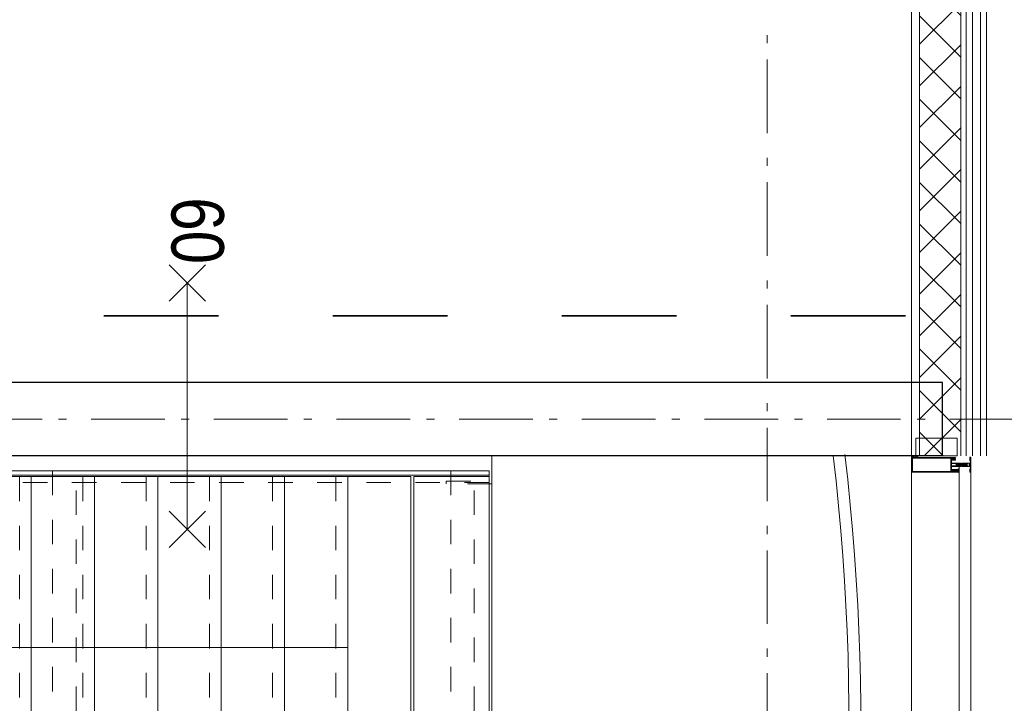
# Model space of a CAD drawing. Header units: millimetres. Extents: x -46954 to 169732, y -26853 to 94136.
# Tile 132 of 174: x 27913 to 31258, y 72002 to 74323. Entities that reach past the tile are written whole.
import ezdxf

# ---------------------------------------------------------------- set-up
doc = ezdxf.new("R2010")
doc.units = ezdxf.units.MM
doc.header["$LTSCALE"] = 400
for name, pattern in [('STYLE_01', [0.416641, 0.208282, -0.208359]), ('STYLE_06', [1.041641, 0.625, -0.208282, 0.069427, -0.138931]), ('STYLE_16', [0.177165, 0.11811, -0.059055]), ('STYLE_22', [1.944444, 0.972222, -0.972222])]:
    doc.linetypes.add(name, pattern=pattern)
for name, color, linetype, lineweight in [('BA-Brandveiligheid', 7, 'Continuous', 15), ('Buitenkozijnen', 140, 'Continuous', 15), ('Fragmentaanduiding', 1, 'STYLE_22', 35), ('leuning', 43, 'Continuous', 5), ('Lijn-afbreek', 140, 'STYLE_06', 15), ('mat-beton (ihwg)', 5, 'Continuous', 25), ('None', 7, 'Continuous', 9)]:
    doc.layers.add(name, color=color, linetype=linetype, lineweight=lineweight)
doc.styles.add('Arial Narrow', font='ARIALN.TTF', dxfattribs={"height": 222.25})

# ---------------------------------------------------------------- blocks, each defined once
blk = doc.blocks.new('*U340')
at = {"layer": 'Lijn-afbreek', "color": 43, "linetype": 'Continuous', "lineweight": 9}
for p, q in [((40141.1, -32440), (40141.1, -32200)), ((41251.1, -32440), (41251.1, -32200)), ((41251.1, -32225), (40141.1, -32225))]:
    blk.add_line(p, q, dxfattribs=at)
at = {"layer": 'Lijn-afbreek', "color": 43, "linetype": 'STYLE_01', "lineweight": 9}
blk.add_line((41251.1, -32400), (40141.1, -32400), dxfattribs=at)
blk = doc.blocks.new('*U341')
at = {"layer": 'Lijn-afbreek', "color": 43, "linetype": 'STYLE_01', "lineweight": 9}
blk.add_line((41251.1, -32615), (40141.1, -32615), dxfattribs=at)
at = {"layer": 'Lijn-afbreek', "color": 43, "linetype": 'Continuous', "lineweight": 9}
for p, q in [((41251.1, -32655), (40141.1, -32655)), ((40141.1, -32895), (40141.1, -32655)), ((41251.1, -32895), (41251.1, -32655))]:
    blk.add_line(p, q, dxfattribs=at)
blk = doc.blocks.new('*U342')
at = {"layer": 'Lijn-afbreek', "color": 43, "linetype": 'STYLE_01', "lineweight": 9}
blk.add_line((41251.1, -32830), (40141.1, -32830), dxfattribs=at)
at = {"layer": 'Lijn-afbreek', "color": 43, "linetype": 'Continuous', "lineweight": 9}
for p, q in [((41251.1, -32870), (40141.1, -32870)), ((40141.1, -33110), (40141.1, -32870)), ((41251.1, -33110), (41251.1, -32870))]:
    blk.add_line(p, q, dxfattribs=at)
blk = doc.blocks.new('*U343')
at = {"layer": 'Lijn-afbreek', "color": 43, "linetype": 'STYLE_01', "lineweight": 9}
blk.add_line((41251.1, -32400), (40141.1, -32400), dxfattribs=at)
at = {"layer": 'Lijn-afbreek', "color": 43, "linetype": 'Continuous', "lineweight": 9}
for p, q in [((41251.1, -32440), (40141.1, -32440)), ((40141.1, -32680), (40141.1, -32440)), ((41251.1, -32680), (41251.1, -32440))]:
    blk.add_line(p, q, dxfattribs=at)
blk = doc.blocks.new('*U344')
at = {"layer": 'Lijn-afbreek', "color": 43, "linetype": 'Continuous', "lineweight": 9}
for p, q in [((40141.1, -32225), (40141.1, -31985)), ((41251.1, -32225), (41251.1, -31985)), ((41251.1, -32010), (40141.1, -32010))]:
    blk.add_line(p, q, dxfattribs=at)
at = {"layer": 'Lijn-afbreek', "color": 43, "linetype": 'STYLE_01', "lineweight": 9}
blk.add_line((41251.1, -32185), (40141.1, -32185), dxfattribs=at)
blk = doc.blocks.new('*U345')
at = {"layer": 'Lijn-afbreek', "color": 43, "linetype": 'Continuous', "lineweight": 9}
for p, q in [((40141.1, -32010), (40141.1, -31770)), ((41251.1, -32010), (41251.1, -31770)), ((41251.1, -31795), (40141.1, -31795))]:
    blk.add_line(p, q, dxfattribs=at)
at = {"layer": 'Lijn-afbreek', "color": 43, "linetype": 'STYLE_01', "lineweight": 9}
blk.add_line((41251.1, -31970), (40141.1, -31970), dxfattribs=at)
blk = doc.blocks.new('*U346')
at = {"layer": 'Lijn-afbreek', "color": 43, "linetype": 'Continuous', "lineweight": 9}
for p, q in [((40141.1, -31795), (40141.1, -31555)), ((41251.1, -31795), (41251.1, -31555)), ((41251.1, -31580), (40141.1, -31580))]:
    blk.add_line(p, q, dxfattribs=at)
at = {"layer": 'Lijn-afbreek', "color": 43, "linetype": 'STYLE_01', "lineweight": 9}
blk.add_line((41251.1, -31755), (40141.1, -31755), dxfattribs=at)
blk = doc.blocks.new('*U347')
at = {"layer": 'Lijn-afbreek', "color": 43, "linetype": 'Continuous', "lineweight": 9}
for p, q in [((41251.1, -31325), (40141.1, -31325)), ((41251.1, -31580), (41251.1, -31325)), ((40141.1, -31580), (40141.1, -31340))]:
    blk.add_line(p, q, dxfattribs=at)
at = {"layer": 'Lijn-afbreek', "color": 43, "linetype": 'STYLE_01', "lineweight": 9}
blk.add_line((41251.1, -31540), (40141.1, -31540), dxfattribs=at)
blk = doc.blocks.new('*U348')
at = {"layer": 'Lijn-afbreek', "color": 43, "linetype": 'STYLE_01', "lineweight": 9}
blk.add_line((41251.1, -33045), (40141.1, -33045), dxfattribs=at)
at = {"layer": 'Lijn-afbreek', "color": 43, "linetype": 'Continuous', "lineweight": 9}
for p, q in [((40141.1, -33300), (40141.1, -33060)), ((41251.1, -33300), (41251.1, -33060)), ((41251.1, -33085), (40141.1, -33085)), ((41251.1, -33300), (40141.1, -33300))]:
    blk.add_line(p, q, dxfattribs=at)
blk = doc.blocks.new('*U349')
at = {"layer": 'Lijn-afbreek', "color": 8, "linetype": 'Continuous', "lineweight": 5}
blk.add_line((40670.6, -33085), (40670.6, -31580), dxfattribs=at)
at = {"layer": 'Lijn-afbreek', "color": 43, "linetype": 'Continuous', "lineweight": 9}
blk.add_lwpolyline([(40141.1, -33310), (41251.1, -33310), (41251.1, -33565), (40141.1, -33565)], close=True, dxfattribs=at)
at = {"layer": 'Lijn-afbreek', "color": 8, "lineweight": 5}
blk.add_solid([(40670.6, -31580), (40713.1, -31738.7), (40628.1, -31738.7)], dxfattribs=at)
at = {"layer": 'None', "color": 7}
for name in ['*U347', '*U346', '*U345', '*U344', '*U340', '*U343', '*U341', '*U342', '*U348']:
    blk.add_blockref(name, (0, 0), dxfattribs=at)
blk = doc.blocks.new('*U350')
at = {"layer": 'None', "color": 140, "linetype": 'Continuous', "lineweight": 15}
for radius in [7670.6, 7710.6]:
    blk.add_arc((40415.7, -27117.3), radius, 256.46985, 276.77876, dxfattribs=at)
blk = doc.blocks.new('*U351')
at = {"layer": 'leuning', "color": 140, "linetype": 'STYLE_01', "lineweight": 15}
for p, q in [((41231.1, -33565), (41231.1, -31325)), ((41271.1, -33565), (41271.1, -31325)), ((41271.1, -33565), (41231.1, -33565))]:
    blk.add_line(p, q, dxfattribs=at)
at = {"layer": 'Lijn-afbreek', "color": 43, "linetype": 'Continuous', "lineweight": 9}
blk.add_lwpolyline([(41256.1, -31325), (41271.1, -31325), (41271.1, -33565), (41256.1, -33565)], close=True, dxfattribs=at)
at = {"layer": 'Lijn-afbreek', "color": 43, "linetype": 'STYLE_01', "lineweight": 9}
for points in [[(41271.1, -32082.4), (40121.1, -32082.4), (40121.1, -32162.4), (41271.1, -32162.4)], [(41271.1, -33435), (40121.1, -33435), (40121.1, -33515), (41271.1, -33515)]]:
    blk.add_lwpolyline(points, close=True, dxfattribs=at)
at = {"layer": 'None', "color": 43, "linetype": 'STYLE_01', "lineweight": 9}
blk.add_lwpolyline([(41226.1, -33419.8), (41236.1, -33419.8), (41236.1, -33575), (41226.1, -33575)], close=True, dxfattribs=at)
at = {"layer": 'None', "color": 140, "linetype": 'Continuous', "lineweight": 15, "flags": 128}
blk.add_lwpolyline([(41321.1, -34575), (41321.1, -33575), (38621.1, -33575)], dxfattribs=at)
at = {"layer": 'None', "color": 7}
for name in ['*U349', '*U350']:
    blk.add_blockref(name, (0, 0), dxfattribs=at)
blk = doc.blocks.new('*X385')
at = {"layer": 'None', "lineweight": 5}
for p, q in [((22.5, -118.9), (141.4, 0)), ((22.5, -260.3), (162.5, -120.3)), ((22.5, -401.8), (162.5, -261.8)), ((22.5, -543.2), (162.5, -403.2)), ((22.5, -684.6), (162.5, -544.6)), ((22.5, -826), (162.5, -686)), ((22.5, -967.4), (162.5, -827.4)), ((22.5, -1108.9), (162.5, -968.9)), ((22.5, -1250.3), (162.5, -1110.3)), ((22.5, -1391.7), (162.5, -1251.7)), ((22.5, -1533.1), (162.5, -1393.1)), ((22.5, -1674.6), (162.5, -1534.6)), ((38.5, -1800), (162.5, -1676))]:
    blk.add_line(p, q, dxfattribs=at)
at = {"layer": 'None', "lineweight": 13}
for p, q in [((141.4, 0), (162.5, -21.1)), ((22.5, -22.5), (162.5, -162.5)), ((22.5, -163.9), (162.5, -303.9)), ((22.5, -305.3), (162.5, -445.3)), ((22.5, -446.7), (162.5, -586.7)), ((22.5, -588.1), (162.5, -728.1)), ((22.5, -729.5), (162.5, -869.5)), ((22.5, -870.9), (162.5, -1010.9)), ((22.5, -1012.3), (162.5, -1152.3)), ((22.5, -1153.7), (162.5, -1293.7)), ((22.5, -1295.1), (162.5, -1435.1)), ((22.5, -1436.5), (162.5, -1576.5)), ((22.5, -1577.9), (162.5, -1717.9)), ((22.5, -1719.3), (103.2, -1800))]:
    blk.add_line(p, q, dxfattribs=at)
blk = doc.blocks.new('HoutSkeletBouw element 1800mm (2D)')
at = {"layer": 'None', "color": 140, "lineweight": 15}
for p, q in [((-5, -1800), (-5, 0)), ((22.5, -1800), (22.5, 0)), ((162.5, -1800), (162.5, 0)), ((180.5, -1800), (180.5, 0)), ((230, -1800), (230, 0)), ((250, -1800), (250, 0))]:
    blk.add_line(p, q, dxfattribs=at)
at = {"layer": 'None', "color": 140, "linetype": 'Continuous', "lineweight": 15}
for p, q in [((22.5, -1800), (22.5, 0)), ((162.5, -1800), (162.5, 0))]:
    blk.add_line(p, q, dxfattribs=at)
at = {"layer": 'None', "color": 8, "linetype": 'Continuous', "lineweight": 5}
blk.add_line((202.5, 0), (202.5, -1800), dxfattribs=at)
at = {"layer": 'None', "color": 140, "linetype": 'Continuous', "lineweight": 15}
blk.add_lwpolyline([(22.5, 30), (162.5, 30), (162.5, -30), (22.5, -30)], close=True, dxfattribs=at)
at = {"layer": 'None', "color": 140}
blk.add_blockref('*X385', (0, 0), dxfattribs=at)
blk = doc.blocks.new('*U708')
at = {"layer": 'None', "color": 140, "linetype": 'Continuous', "lineweight": 15}
blk.add_lwpolyline([(41316.1, -35002), (41321.1, -35002), (41321.1, -35014.5), (41316.1, -35014.5)], close=True, dxfattribs=at)
blk.add_open_spline([(41316.1, -35002), (41318.6, -35007), (41321.1, -35002)], degree=2, dxfattribs=at)
at = {"layer": 'None', "color": 43, "linetype": 'Continuous', "lineweight": 9}
blk.add_open_spline([(41317.3, -35008), (41317.9, -35007), (41318.6, -35007), (41319.2, -35007), (41319.8, -35008), (41320.4, -35009), (41320.7, -35010.8), (41321.1, -35012.5), (41321.1, -35016.5), (41320.7, -35018.2), (41320.4, -35020), (41319.8, -35021), (41319.2, -35022), (41318.6, -35022), (41317.9, -35022), (41317.3, -35021), (41316.7, -35020), (41316.4, -35018.2), (41316.1, -35016.5), (41316.1, -35012.5), (41316.4, -35010.8), (41316.7, -35009), (41317.3, -35008)], degree=2, knots=[0, 0, 0, 0.050228, 0.050228, 0.100454, 0.100454, 0.187421, 0.187421, 0.300233, 0.413046, 0.413046, 0.5, 0.5, 0.550228, 0.550228, 0.600454, 0.600454, 0.687421, 0.687421, 0.800233, 0.913046, 0.913046, 1, 1, 1], dxfattribs=at)
blk = doc.blocks.new('*U715')
at = {"layer": 'None', "color": 8, "lineweight": 5}
for p, q in [((41293.5, -35158), (41288.6, -35158.8)), ((41293.5, -35159.6), (41288.6, -35160.4)), ((41293.5, -35161.2), (41288.6, -35162)), ((41293.5, -35162.8), (41288.6, -35163.6)), ((41293.5, -35164.4), (41288.6, -35165.2)), ((41293.5, -35167.6), (41288.6, -35168.4)), ((41293.5, -35169.2), (41288.6, -35170)), ((41293.5, -35170.8), (41288.6, -35171.6)), ((41293.5, -35174), (41288.6, -35174.8)), ((41293.5, -35175.6), (41288.6, -35176.4)), ((41293.5, -35177.2), (41288.6, -35178)), ((41293.5, -35178.8), (41288.6, -35179.6)), ((41293.5, -35180.4), (41288.6, -35181.2)), ((41293.5, -35182), (41288.6, -35182.8)), ((41293, -35185.3), (41288.6, -35186)), ((41292.8, -35156.5), (41289.1, -35157.1)), ((41289.3, -35158), (41289.5, -35157.4)), ((41292.6, -35184.9), (41289.3, -35185.7)), ((41289.6, -35184.7), (41292, -35184.2)), ((41291.8, -35183.9), (41290.1, -35184.2)), ((41291.3, -35183.6), (41290.4, -35183.8)), ((41293.5, -35172.4), (41291.8, -35172.7)), ((41292.3, -35156.8), (41292.7, -35157.7)), ((41293.5, -35183.6), (41292.9, -35183.7)), ((41293.5, -35186.8), (41288.6, -35187.6))]:
    blk.add_line(p, q, dxfattribs=at)
at = {"layer": 'None', "color": 8, "linetype": 'Continuous', "lineweight": 5}
for p, q in [((41289.3, -35158.5), (41289.3, -35158)), ((41289.3, -35160.1), (41289.3, -35159.2)), ((41289.3, -35161.7), (41289.3, -35160.8)), ((41289.3, -35163.3), (41289.3, -35162.4)), ((41289.3, -35164.9), (41289.3, -35164)), ((41289.3, -35166.2), (41289.3, -35165.6)), ((41289.3, -35168.1), (41289.3, -35167.2)), ((41289.3, -35169.7), (41289.3, -35168.8)), ((41289.3, -35171.3), (41289.3, -35170.4)), ((41289.3, -35172.7), (41289.3, -35172)), ((41289.3, -35174.5), (41289.3, -35173.7)), ((41289.3, -35176.1), (41289.3, -35175.2)), ((41289.3, -35177.7), (41289.3, -35176.8)), ((41289.3, -35179.3), (41289.3, -35178.4)), ((41289.3, -35180.9), (41289.3, -35180)), ((41289.3, -35182.5), (41289.3, -35181.6)), ((41289.3, -35183.6), (41289.3, -35183.2)), ((41289.3, -35185.7), (41289.3, -35185.2)), ((41292.8, -35159.2), (41292.8, -35158.4)), ((41292.8, -35160.8), (41292.8, -35160)), ((41292.8, -35162.4), (41292.8, -35161.6)), ((41292.8, -35164), (41292.8, -35163.2)), ((41292.8, -35165.6), (41292.8, -35164.8)), ((41292.8, -35167.2), (41292.9, -35167.2)), ((41292.8, -35168.8), (41292.8, -35168)), ((41292.8, -35170.4), (41292.8, -35169.6)), ((41292.8, -35172), (41292.8, -35171.2)), ((41292.8, -35175.2), (41292.8, -35174.4)), ((41292.8, -35176.8), (41292.8, -35176)), ((41292.8, -35178.4), (41292.8, -35177.6)), ((41292.8, -35180), (41292.8, -35179.2)), ((41292.8, -35181.6), (41292.8, -35180.8)), ((41292.8, -35183.2), (41292.8, -35182.4)), ((41292.8, -35186.4), (41292.8, -35185.6)), ((41289.3, -35187.3), (41289.3, -35186.4)), ((41289.3, -35188.9), (41289.3, -35188)), ((41292.8, -35188), (41292.8, -35187.2))]:
    blk.add_line(p, q, dxfattribs=at)
at = {"layer": 'None', "color": 8, "lineweight": 5, "flags": 128}
for points in [[(41286.1, -35171.7), (41286.1, -35171.7, 0.414214), (41285.6, -35172.2), (41285.6, -35189.9), (41285.6, -35189.9, 0.414214), (41286.1, -35190.4), (41287.1, -35190.4), (41287.1, -35190.4, 0.414214), (41287.6, -35189.9), (41287.6, -35189.9, 0.414214), (41287.1, -35189.4), (41286.6, -35189.4), (41286.6, -35186.2), (41286.6, -35186.2, -0.414214), (41287.1, -35185.7), (41288.3, -35185.7), (41288.3, -35185.7, 0.221695), (41289.1, -35185.3), (41290.3, -35183.9), (41290.3, -35183.9, -0.466308), (41291.8, -35183.9), (41293, -35185.3), (41293, -35185.3, 0.221695), (41293.8, -35185.7), (41295.1, -35185.7), (41295.1, -35185.7, -0.414214), (41295.6, -35186.2), (41295.6, -35189.4), (41295.1, -35189.4), (41295.1, -35189.4, 0.414214), (41294.6, -35189.9), (41294.6, -35189.9, 0.414214), (41295.1, -35190.4), (41296.1, -35190.4), (41296.1, -35190.4, 0.414214), (41296.6, -35189.9), (41296.6, -35172.2), (41296.6, -35172.2, 0.414214), (41296.1, -35171.7), (41295.8, -35171.7), (41295.8, -35172.4), (41295.8, -35172.4, -0.414214), (41295.5, -35172.7), (41295.2, -35172.7), (41295.2, -35172.7, -0.414214), (41294.4, -35171.9), (41294.4, -35168), (41294.4, -35168, -0.414214), (41295.2, -35167.2), (41295.5, -35167.2), (41295.5, -35167.2, -0.414214), (41295.8, -35167.5), (41295.8, -35168.2), (41296.1, -35168.2), (41296.1, -35168.2, 0.414214), (41296.6, -35167.7), (41296.6, -35155), (41296.6, -35155, 0.351868), (41296.3, -35154.7), (41296.3, -35154.7, 0.351868), (41296, -35154.9), (41295.2, -35156.6), (41295.2, -35156.6, 0.314902), (41295.2, -35156.8), (41295.5, -35157.1), (41295.5, -35157.1, -0.198912), (41295.6, -35157.3), (41295.6, -35157.5), (41295.6, -35157.5, -0.198912), (41295.5, -35157.7), (41295.2, -35158), (41295.2, -35158, 0.414214), (41295.2, -35158.2), (41295.5, -35158.5), (41295.5, -35158.5, -0.198912), (41295.6, -35158.7), (41295.6, -35158.9), (41295.6, -35158.9, -0.198912), (41295.5, -35159.1), (41295.2, -35159.4), (41295.2, -35159.4, 0.414214), (41295.2, -35159.6), (41295.5, -35159.9), (41295.5, -35159.9, -0.198912), (41295.6, -35160.1), (41295.6, -35160.6), (41295.6, -35160.6, -0.087489), (41295.5, -35160.7), (41295.3, -35161.5), (41295.3, -35165.9), (41295.3, -35165.9, -0.414214), (41295, -35166.2), (41287.2, -35166.2), (41287.2, -35166.2, -0.414214), (41286.9, -35165.9), (41286.9, -35161.5), (41286.6, -35160.7), (41286.6, -35160.7, -0.087489), (41286.6, -35160.6), (41286.6, -35160.1), (41286.6, -35160.1, -0.198912), (41286.6, -35159.9), (41286.9, -35159.6), (41286.9, -35159.6, 0.414214), (41286.9, -35159.4), (41286.6, -35159.1), (41286.6, -35159.1, -0.198912), (41286.6, -35158.9), (41286.6, -35158.7), (41286.6, -35158.7, -0.198912), (41286.6, -35158.5), (41286.9, -35158.2), (41286.9, -35158.2, 0.414214), (41286.9, -35158), (41286.6, -35157.7), (41286.6, -35157.7, -0.198912), (41286.6, -35157.5), (41286.6, -35157.3), (41286.6, -35157.3, -0.198912), (41286.6, -35157.1), (41286.9, -35156.8), (41286.9, -35156.8, 0.314902), (41286.9, -35156.6), (41286.1, -35154.9), (41286.1, -35154.9, 0.351868), (41285.8, -35154.7), (41285.8, -35154.7, 0.351868), (41285.6, -35155), (41285.6, -35167.7), (41285.6, -35167.7, 0.414214), (41286.1, -35168.2), (41286.4, -35168.2), (41286.4, -35167.5), (41286.4, -35167.5, -0.414214), (41286.7, -35167.2), (41287, -35167.2), (41287, -35167.2, -0.414214), (41287.8, -35168), (41287.8, -35171.9), (41287.8, -35171.9, -0.414214), (41287, -35172.7), (41286.7, -35172.7), (41286.7, -35172.7, -0.414214), (41286.4, -35172.4), (41286.4, -35171.7)], [(41286.6, -35179.1, -0.414214), (41287.1, -35178.6), (41288.4, -35178.6), (41288.4, -35178.6, 0.414214), (41288.6, -35178.4), (41288.6, -35177.8), (41288.6, -35177.8, 0.414214), (41288.4, -35177.6), (41287.1, -35177.6), (41287.1, -35177.6, -0.414214), (41286.6, -35177.1), (41286.6, -35174.2), (41286.6, -35174.2, -0.414214), (41287.1, -35173.7), (41295.1, -35173.7), (41295.1, -35173.7, -0.414214), (41295.6, -35174.2), (41295.6, -35177.1), (41295.6, -35177.1, -0.414214), (41295.1, -35177.6), (41293.8, -35177.6), (41293.8, -35177.6, 0.414214), (41293.6, -35177.8), (41293.6, -35178.4), (41293.6, -35178.4, 0.414214), (41293.8, -35178.6), (41295.1, -35178.6), (41295.1, -35178.6, -0.414214), (41295.6, -35179.1), (41295.6, -35184.2), (41295.6, -35184.2, -0.414214), (41295.1, -35184.7), (41294, -35184.7), (41294, -35184.7, -0.221695), (41293.6, -35184.5), (41292.6, -35183.3), (41292.6, -35183.3, 0.466308), (41289.5, -35183.3), (41288.5, -35184.5), (41288.5, -35184.5, -0.221695), (41288.1, -35184.7), (41287.1, -35184.7), (41287.1, -35184.7, -0.414214), (41286.6, -35184.2), (41286.6, -35179.1)], [(41289.3, -35167.2), (41292.9, -35167.2), (41292.9, -35167.2, -0.414214), (41293.4, -35167.7), (41293.4, -35172.5), (41293.4, -35172.5, -0.414214), (41293.2, -35172.7), (41289, -35172.7), (41289, -35172.7, -0.414214), (41288.8, -35172.5), (41288.8, -35167.7), (41288.8, -35167.7, -0.414214), (41289.3, -35167.2, -0.414214)]]:
    blk.add_lwpolyline(points, format="xyb", close=True, dxfattribs=at)
for points in [[(41289.3, -35158.5), (41288.6, -35158.8), (41289.3, -35159.2), (41292.8, -35158.4), (41293.5, -35158), (41292.8, -35157.6)], [(41289.3, -35160.1), (41288.6, -35160.4), (41289.3, -35160.8), (41292.8, -35160), (41293.5, -35159.6), (41292.8, -35159.2)], [(41289.3, -35161.7), (41288.6, -35162), (41289.3, -35162.4), (41292.8, -35161.6), (41293.5, -35161.2), (41292.8, -35160.8)], [(41289.3, -35163.3), (41288.6, -35163.6), (41289.3, -35164), (41292.8, -35163.2), (41293.5, -35162.8), (41292.8, -35162.4)], [(41289.3, -35164.9), (41288.6, -35165.2), (41289.3, -35165.6), (41292.8, -35164.8), (41293.5, -35164.4), (41292.8, -35164)], [(41289.3, -35168.1), (41288.6, -35168.4), (41289.3, -35168.8), (41292.8, -35168), (41293.5, -35167.6), (41292.8, -35167.2)], [(41289.3, -35169.7), (41288.6, -35170), (41289.3, -35170.4), (41292.8, -35169.6), (41293.5, -35169.2), (41292.8, -35168.8)], [(41289.3, -35171.3), (41288.6, -35171.6), (41289.3, -35172), (41292.8, -35171.2), (41293.5, -35170.8), (41292.8, -35170.4)], [(41289.3, -35174.5), (41288.6, -35174.8), (41289.3, -35175.2), (41292.8, -35174.4), (41293.5, -35174), (41292.8, -35173.6)], [(41289.3, -35176.1), (41288.6, -35176.4), (41289.3, -35176.8), (41292.8, -35176), (41293.5, -35175.6), (41292.8, -35175.2)], [(41289.3, -35177.7), (41288.6, -35178), (41289.3, -35178.4), (41292.8, -35177.6), (41293.5, -35177.2), (41292.8, -35176.8)], [(41289.3, -35179.3), (41288.6, -35179.6), (41289.3, -35180), (41292.8, -35179.2), (41293.5, -35178.8), (41292.8, -35178.4)], [(41289.3, -35180.9), (41288.6, -35181.2), (41289.3, -35181.6), (41292.8, -35180.8), (41293.5, -35180.4), (41292.8, -35180)], [(41289.5, -35157.4), (41289.1, -35157.1), (41289.8, -35156.8), (41292.1, -35156.2), (41292.8, -35156.5), (41292.3, -35156.8)], [(41289.3, -35187.3), (41288.6, -35187.6), (41289.3, -35188), (41292.8, -35187.2), (41293.5, -35186.8), (41292.8, -35186.4)]]:
    blk.add_lwpolyline(points, close=True, dxfattribs=at)
for points in [[(41289.3, -35182.5), (41288.6, -35182.8), (41289.3, -35183.2), (41289.7, -35183.1)], [(41289.3, -35185.7), (41288.6, -35186), (41289.3, -35186.4), (41292.8, -35185.6), (41293.1, -35185.4)], [(41291.6, -35182.6), (41292.8, -35182.4), (41293.5, -35182), (41292.8, -35181.6), (41289.3, -35182.5)], [(41289.8, -35156.8), (41291.1, -35153.7), (41292.1, -35156.2)], [(41293.5, -35166), (41292.8, -35165.6), (41291.1, -35166.1)], [(41292.9, -35172.7), (41293.5, -35172.4), (41292.8, -35172), (41291.1, -35172.5)], [(41293.1, -35183.8), (41293.5, -35183.6), (41292.8, -35183.2), (41292.6, -35183.3)]]:
    blk.add_lwpolyline(points, dxfattribs=at)
blk = doc.blocks.new('*U716')
at = {"layer": 'None', "color": 8, "lineweight": 5, "flags": 128}
for points in [[(41277.6, -35200.2), (41277.6, -35199.3), (41276.6, -35198.5), (41276.6, -35198.5, 0.36397), (41276.2, -35198.5), (41276.2, -35198.5), (41275.7, -35198.9), (41275.7, -35198.9, -0.36397), (41275.3, -35198.9), (41275.3, -35198.9), (41274.8, -35198.5), (41274.8, -35198.5, 0.36397), (41274.4, -35198.5), (41274.4, -35198.5), (41273.9, -35198.9), (41273.9, -35198.9, -0.36397), (41273.5, -35198.9), (41273.5, -35198.9), (41273, -35198.5), (41273, -35198.5, 0.36397), (41272.6, -35198.5), (41272.6, -35198.5), (41272.1, -35198.9), (41272.1, -35198.9, -0.36397), (41271.7, -35198.9), (41271.7, -35198.9), (41271.2, -35198.5), (41271.2, -35198.5, 0.36397), (41270.8, -35198.5), (41270.8, -35198.5), (41270.3, -35198.9), (41270.3, -35198.9, -0.36397), (41269.9, -35198.9), (41269.9, -35198.9), (41269.4, -35198.5), (41269.4, -35198.5, 0.36397), (41269, -35198.5), (41269, -35198.5), (41268.7, -35198.7), (41267.8, -35198.7), (41267.6, -35198.5), (41267.6, -35198.5, 0.36397), (41267.2, -35198.5), (41267.2, -35198.5), (41266.9, -35198.7), (41266.6, -35198.7), (41266.6, -35198.7, -0.267949), (41266.3, -35198.5), (41266.3, -35198.5), (41266.1, -35198.2), (41266.1, -35198.2, 0.339454), (41265.8, -35198.1), (41265.8, -35198.1, 0.339454), (41265.6, -35198.4), (41265.6, -35198.4), (41265.6, -35201.8), (41265.6, -35201.8, 0.414214), (41265.9, -35202.1), (41265.9, -35202.1), (41266.8, -35202.1), (41266.8, -35202.1, 0.414214), (41267.1, -35201.8), (41267.1, -35201.8), (41267.1, -35200.1), (41267.1, -35200.1, 0.236068), (41266.9, -35199.9), (41266.9, -35199.9), (41266.9, -35199.9, -0.548276), (41267, -35199.6), (41267, -35199.6, -0.548276), (41267.2, -35199.8), (41267.2, -35199.8), (41267.2, -35199.8, 0.250388), (41267.5, -35199.7), (41267.5, -35199.7), (41268.3, -35199.7), (41268.3, -35199.7, -0.414214), (41268.6, -35200), (41268.6, -35200), (41268.6, -35200.7), (41268.6, -35200.7, 0.414214), (41268.9, -35201), (41268.9, -35201), (41269, -35201), (41269, -35201, 0.131652), (41269.3, -35200.9), (41269.3, -35200.9), (41270.6, -35200.2), (41277.6, -35200.2)], [(41285.1, -35198.1), (41285.1, -35198.1, -0.388879), (41282.4, -35200.6), (41282.4, -35200.6), (41270.6, -35200.6), (41269.4, -35201.3), (41268.2, -35201.3), (41268.2, -35200.1), (41267.3, -35200.1), (41267.3, -35202.2), (41314.9, -35202.2), (41314.9, -35200.1), (41314, -35200.1), (41314, -35201.3), (41312.7, -35201.3), (41311.5, -35200.6), (41299.7, -35200.6), (41299.7, -35200.6, -0.388879), (41297, -35198.1), (41297, -35198.1), (41296.4, -35190.6), (41293.6, -35190.6), (41293.6, -35188.6), (41288.6, -35188.6), (41288.6, -35190.6), (41285.7, -35190.6), (41285.1, -35198.1)], [(41304.6, -35200.2), (41304.6, -35199.3), (41305.6, -35198.5), (41305.6, -35198.5, -0.36397), (41306, -35198.5), (41306, -35198.5), (41306.5, -35198.9), (41306.5, -35198.9, 0.36397), (41306.9, -35198.9), (41306.9, -35198.9), (41307.4, -35198.5), (41307.4, -35198.5, -0.36397), (41307.8, -35198.5), (41307.8, -35198.5), (41308.3, -35198.9), (41308.3, -35198.9, 0.36397), (41308.7, -35198.9), (41308.7, -35198.9), (41309.2, -35198.5), (41309.2, -35198.5, -0.36397), (41309.6, -35198.5), (41309.6, -35198.5), (41310.1, -35198.9), (41310.1, -35198.9, 0.36397), (41310.5, -35198.9), (41310.5, -35198.9), (41311, -35198.5), (41311, -35198.5, -0.36397), (41311.4, -35198.5), (41311.4, -35198.5), (41311.9, -35198.9), (41311.9, -35198.9, 0.36397), (41312.3, -35198.9), (41312.3, -35198.9), (41312.8, -35198.5), (41312.8, -35198.5, -0.36397), (41313.2, -35198.5), (41313.2, -35198.5), (41313.4, -35198.7), (41314.3, -35198.7), (41314.6, -35198.5), (41314.6, -35198.5, -0.36397), (41315, -35198.5), (41315, -35198.5), (41315.2, -35198.7), (41315.6, -35198.7), (41315.6, -35198.7, 0.267949), (41315.8, -35198.5), (41315.8, -35198.5), (41316, -35198.2), (41316, -35198.2, -0.339454), (41316.3, -35198.1), (41316.3, -35198.1, -0.339454), (41316.6, -35198.4), (41316.6, -35198.4), (41316.6, -35201.8), (41316.6, -35201.8, -0.414214), (41316.3, -35202.1), (41316.3, -35202.1), (41315.4, -35202.1), (41315.4, -35202.1, -0.414214), (41315.1, -35201.8), (41315.1, -35201.8), (41315.1, -35200.1), (41315.1, -35200.1, -0.236068), (41315.2, -35199.9), (41315.2, -35199.9), (41315.2, -35199.9, 0.548276), (41315.1, -35199.6), (41315.1, -35199.6, 0.548276), (41314.9, -35199.8), (41314.9, -35199.8), (41314.9, -35199.8, -0.250388), (41314.7, -35199.7), (41314.7, -35199.7), (41313.9, -35199.7), (41313.9, -35199.7, 0.414214), (41313.6, -35200), (41313.6, -35200), (41313.6, -35200.7), (41313.6, -35200.7, -0.414214), (41313.3, -35201), (41313.3, -35201), (41313.1, -35201), (41313.1, -35201, -0.131652), (41312.8, -35200.9), (41312.8, -35200.9), (41311.6, -35200.2), (41304.6, -35200.2)]]:
    blk.add_lwpolyline(points, format="xyb", close=True, dxfattribs=at)
blk = doc.blocks.new('*U717')
at = {"layer": 'None', "color": 8, "linetype": 'STYLE_16', "lineweight": 5}
for p, q in [((41288.8, -35197.5), (41291.1, -35196.9)), ((41288.8, -35199.1), (41288.8, -35197.5)), ((41289.6, -35199.3), (41289.6, -35197.4)), ((41290.1, -35199.4), (41290.1, -35197.5)), ((41293.3, -35197.5), (41291.1, -35196.9)), ((41292.1, -35199.4), (41292.1, -35197.5)), ((41292.6, -35199.3), (41292.6, -35197.4)), ((41293.3, -35199.1), (41293.3, -35197.5))]:
    blk.add_line(p, q, dxfattribs=at)
at = {"layer": 'None', "color": 8, "lineweight": 5, "flags": 128}
blk.add_lwpolyline([(41291.1, -35199.5), (41291.1, -35199.5, -0.163834), (41286.7, -35198), (41286.7, -35198), (41286.7, -35198, -0.234469), (41286.3, -35197.2), (41286.3, -35197.2), (41286.3, -35196), (41295.8, -35196), (41295.8, -35197.2), (41295.8, -35197.2, -0.234469), (41295.4, -35198), (41295.4, -35198), (41295.4, -35198, -0.163834), (41291.1, -35199.5)], format="xyb", close=True, dxfattribs=at)
at = {"layer": 'None', "color": 8, "linetype": 'STYLE_16', "lineweight": 5}
for centre, radius, start, end in [((41289.4, -35200.8), 3.38, 79.3357, 100.6643), ((41291.1, -35205.6), 8.16, 82.9585, 97.0415), ((41291.1, -35202.8), 3.5, 73.4149, 106.5851), ((41292.7, -35200.8), 3.38, 79.3357, 100.6643)]:
    blk.add_arc(centre, radius, start, end, dxfattribs=at)
blk = doc.blocks.new('*U718')
at = {"layer": 'None', "color": 8, "lineweight": 5, "flags": 128}
for points in [[(41315.9, -35000), (41266.3, -35000), (41266.3, -35150), (41269.1, -35150), (41269.1, -35145.4), (41268.6, -35145.4), (41268.6, -35144), (41269.1, -35144), (41269.1, -35142.1), (41269.4, -35141.9), (41269.4, -35137.7), (41269.4, -35137.7, -0.414214), (41271.1, -35136), (41271.1, -35136, -0.414214), (41272.8, -35137.7), (41272.8, -35141.9), (41273, -35142.1), (41273, -35144), (41273.5, -35144), (41273.5, -35145.4), (41273, -35145.4), (41273, -35150), (41274.9, -35150), (41274.9, -35137.2), (41274.9, -35137.2, -0.414214), (41276.1, -35136), (41284.6, -35136), (41284.6, -35136, -0.414214), (41285.8, -35137.2), (41285.8, -35154.2), (41287.2, -35154.2), (41287.2, -35157), (41286.8, -35157.4), (41287.2, -35157.8), (41287.2, -35158.4), (41286.8, -35158.8), (41287.2, -35159.2), (41287.2, -35159.8), (41286.8, -35160.2), (41287.2, -35161.2), (41287.2, -35166), (41288.9, -35166), (41288.9, -35155.2), (41288.9, -35155.2, -0.414214), (41291.1, -35153), (41291.1, -35153, -0.414214), (41293.3, -35155.2), (41293.3, -35166), (41295, -35166), (41295, -35161.2), (41295.4, -35160.2), (41295, -35159.8), (41295, -35159.2), (41295.4, -35158.8), (41295, -35158.4), (41295, -35157.8), (41295.4, -35157.4), (41295, -35157), (41295, -35154.2), (41296.4, -35154.2), (41296.4, -35137.2), (41296.4, -35137.2, -0.414214), (41297.6, -35136), (41306.1, -35136), (41306.1, -35136, -0.414214), (41307.3, -35137.2), (41307.3, -35150), (41309.1, -35150), (41309.1, -35145.4), (41308.6, -35145.4), (41308.6, -35144), (41309.1, -35144), (41309.1, -35142.1), (41309.4, -35141.9), (41309.4, -35137.7), (41309.4, -35137.7, -0.414214), (41311.1, -35136), (41311.1, -35136, -0.414214), (41312.8, -35137.7), (41312.8, -35141.9), (41313, -35142.1), (41313, -35144), (41313.5, -35144), (41313.5, -35145.4), (41313, -35145.4), (41313, -35150), (41315.9, -35150)], [(41276.2, -35162.2), (41276.2, -35162.2, 0.390793), (41277.8, -35160.9), (41277.8, -35160.9, 0.390793), (41276.6, -35159.2), (41276.6, -35159.2, -0.352623), (41275.1, -35157.3), (41275.1, -35150.5), (41275.1, -35150.5, 0.414214), (41274.8, -35150.2), (41273.5, -35150.2), (41273, -35150.4), (41273, -35150.4, -0.520293), (41272.7, -35150.2), (41272.7, -35147.5), (41272.9, -35147.4), (41272.9, -35145.4), (41272.9, -35145.4, -0.577863), (41272.9, -35145.1), (41273, -35145.1), (41273, -35145.1, 0.366605), (41273.3, -35144.9), (41273.3, -35144.9, 0.366605), (41273.1, -35144.5), (41273.1, -35144.5, -0.130834), (41271.8, -35143.5), (41271.8, -35143.5, 0.439074), (41270.3, -35143.5), (41270.3, -35143.5, -0.133252), (41269, -35144.5), (41269, -35144.5, 0.366605), (41268.8, -35144.9), (41268.8, -35144.9, 0.366605), (41269.1, -35145.1), (41269.2, -35145.1), (41269.2, -35145.1, -0.577455), (41269.3, -35145.4), (41269.3, -35147.4), (41269.4, -35147.5), (41269.4, -35150.2), (41269.4, -35150.2, -0.52048), (41269.1, -35150.4), (41268.6, -35150.2), (41266.4, -35150.2), (41266.4, -35150.2, 0.414214), (41266.1, -35150.5), (41266.1, -35158.3), (41266.1, -35158.3, -0.255976), (41265.1, -35160), (41265.1, -35160, 0.749676), (41265.8, -35162.2), (41269.9, -35162.2), (41269.9, -35162.2, 0.414214), (41271.9, -35160.2), (41271.9, -35160.2, -0.402808), (41272.3, -35159.7), (41272.3, -35159.7, -0.402808), (41272.9, -35160.2), (41272.9, -35160.2, 0.233259), (41273.1, -35160.5), (41276.4, -35161), (41276.4, -35161, -0.419014), (41276.5, -35161.1), (41276.5, -35161.1, -0.419014), (41276.4, -35161.2), (41275.1, -35161.2), (41275.1, -35161.2, 0.414214), (41274.6, -35161.7), (41274.6, -35161.7, 0.414214), (41275.1, -35162.2)], [(41268.1, -35153.2), (41268.1, -35153.2, -0.414214), (41268.9, -35152.4), (41268.9, -35152.4, -0.414214), (41269.8, -35153.2), (41269.8, -35156.1), (41269.8, -35156.1, -0.414214), (41268.9, -35157), (41268.9, -35157, -0.414214), (41268.1, -35156.1)], [(41270.1, -35145.2, -0.29188), (41270.3, -35144.7), (41270.8, -35144.3), (41270.8, -35144.3, -0.344328), (41271.4, -35144.3), (41271.9, -35144.7), (41271.9, -35144.7, -0.29188), (41272, -35145.2), (41271.6, -35146.9), (41271.6, -35146.9, -0.348796), (41271.1, -35147.4), (41271.1, -35147.4, -0.348796), (41270.5, -35146.9), (41270.1, -35145.2)], [(41272.2, -35157, -0.414214), (41271.4, -35156.1), (41271.4, -35153.2), (41271.4, -35153.2, -0.414214), (41272.2, -35152.4), (41272.2, -35152.4, -0.414214), (41273.1, -35153.2), (41273.1, -35156.1), (41273.1, -35156.1, -0.414214), (41272.2, -35157)], [(41270.3, -35159.2), (41270.3, -35159.2, -0.552342), (41270.9, -35160.4), (41270.9, -35160.4, -0.263556), (41269.2, -35161.4), (41265.7, -35161.4), (41265.7, -35161.4, -0.437017), (41265.4, -35161.1), (41265.4, -35161.1, -0.437017), (41265.7, -35160.8), (41265.7, -35160.8, 0.396568), (41267.4, -35159.5), (41267.4, -35159.5, -0.418874), (41267.9, -35159)]]:
    blk.add_lwpolyline(points, format="xyb", close=True, dxfattribs=at)
for points in [[(41314, -35134.2), (41268.2, -35134.2), (41268.2, -35003.8), (41314, -35003.8)], [(41287.1, -35136), (41295.1, -35136), (41295.1, -35151.7), (41287.1, -35151.7)]]:
    blk.add_lwpolyline(points, close=True, dxfattribs=at)
at = {"layer": 'None', "color": 7}
for name in ['*U708', '*U715', '*U716', '*U717']:
    blk.add_blockref(name, (0, 0), dxfattribs=at)
blk = doc.blocks.new('*U719')
at = {"layer": 'Buitenkozijnen', "color": 43, "linetype": 'Continuous', "lineweight": 9}
blk.add_line((38641.1, -35000), (41346.1, -35000), dxfattribs=at)
at = {"layer": 'Buitenkozijnen', "color": 140, "linetype": 'Continuous', "lineweight": 15}
for p, q in [((38646.1, -35162.2), (41288.9, -35162.2)), ((38646.1, -35202.2), (41288.9, -35202.2))]:
    blk.add_line(p, q, dxfattribs=at)
at = {"layer": 'None', "color": 140, "linetype": 'Continuous', "lineweight": 15}
blk.add_lwpolyline([(41321.1, -35015), (41381.1, -35015), (41381.1, -35155), (41321.1, -35155)], close=True, dxfattribs=at)
at = {"layer": 'None', "color": 7}
blk.add_blockref('*U718', (0, 0), dxfattribs=at)
blk = doc.blocks.new('*U1066')
at = {"layer": 'mat-beton (ihwg)', "lineweight": 25}
for p, q in [((41321.1, -35105), (41321.1, -28810)), ((41571.1, -35105), (41571.1, -28810)), ((41321.1, -35105), (41571.1, -35105))]:
    blk.add_line(p, q, dxfattribs=at)
blk = doc.blocks.new('060min X')
at = {"layer": 'BA-Brandveiligheid', "color": 7, "linetype": 'Continuous', "lineweight": 15}
for p, q in [((-480.2, 61.7), (-356.7, -61.7)), ((-480.2, -61.7), (-356.7, 61.7)), ((480.2, 61.7), (356.7, -61.7)), ((480.2, -61.7), (356.7, 61.7)), ((-418.5, 0), (418.5, 0))]:
    blk.add_line(p, q, dxfattribs=at)
at = {"layer": 'BA-Brandveiligheid', "color": 43, "insert": (-709.2, 124.2), "char_height": 177.8, "attachment_point": 1, "style": 'Arial Narrow'}
blk.add_mtext('60', dxfattribs=at)

msp = doc.modelspace()

# ---------------------------------------------------------------- linework, layer by layer
at = {"layer": 'Fragmentaanduiding', "lineweight": 35}
msp.add_lwpolyline([(24310.49947, 69617.57274), (24310.49947, 73317.57274), (31510.49947, 73317.57274), (31510.49947, 69617.57274)], close=True, dxfattribs=at)
at = {"layer": 'None', "color": 43, "linetype": 'STYLE_06', "lineweight": 9}
for p, q in [((30452.26676, 93770.51338), (30452.26676, 60050.61274)), ((32572.26676, 72966.57274), (326.6329, 72966.57274))]:
    msp.add_line(p, q, dxfattribs=at)

# ---------------------------------------------------------------- block references
at = {"layer": 'mat-beton (ihwg)', "rotation": 90}
msp.add_blockref('*U1066', (-4057.73324, 31520.51338), dxfattribs=at)
at = {"layer": 'None', "color": 7}
msp.add_blockref('HoutSkeletBouw element 1800mm (2D)', (30947.26676, 74641.57274), dxfattribs=at)
for name, p, rotation in [('060min X', (28482.26676, 73010.81338), 270), ('*U719', (-4057.73324, 31520.51338), 90), ('*U351', (-4057.73324, 31520.51338), 90)]:
    msp.add_blockref(name, p, dxfattribs=dict(at, rotation=rotation))

doc.saveas('drawing.dxf')
